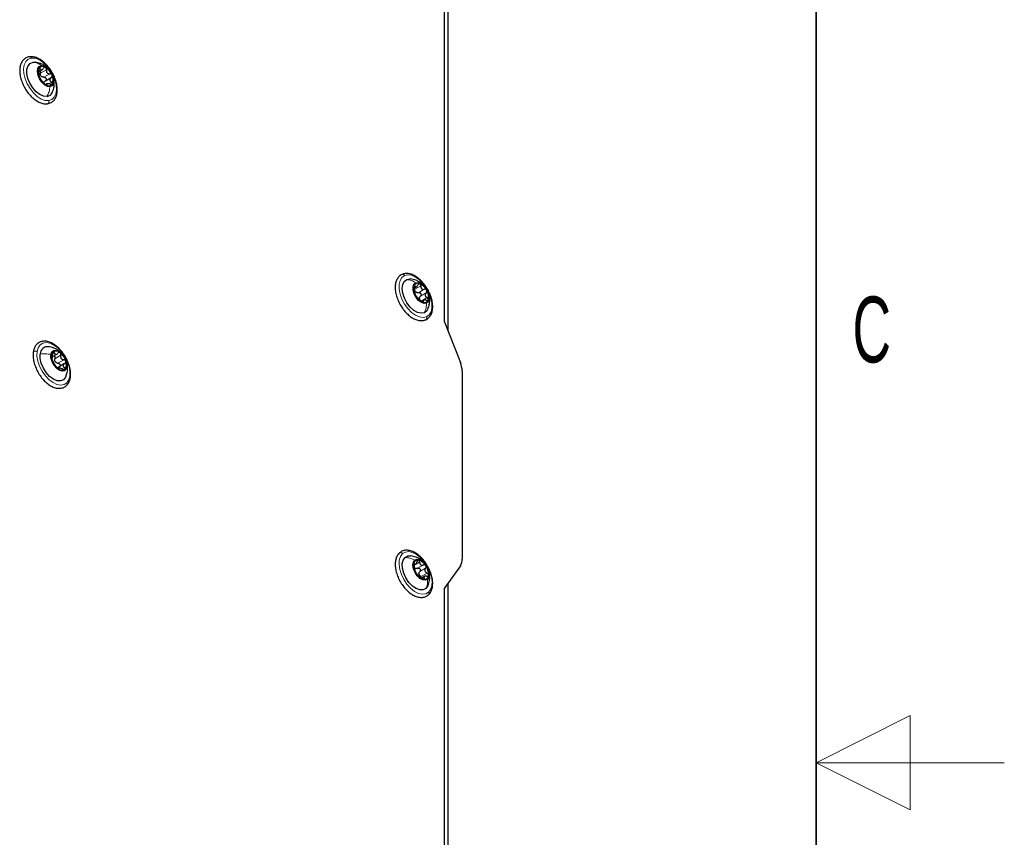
# Model space of a CAD drawing. Header units: millimetres. Extents: x 5 to 418, y 2 to 292.
# Tile 30 of 32: x 366 to 418, y 143 to 187. Entities that reach past the tile are written whole.
import ezdxf

# ---------------------------------------------------------------- set-up
doc = ezdxf.new("R2010")
doc.units = ezdxf.units.MM
doc.layers.add('SLD-0', color=7, linetype='Continuous')
doc.styles.add('SLDTEXTSTYLE0', font='TXT', dxfattribs={"width": 0.605})

msp = doc.modelspace()

# ---------------------------------------------------------------- linework, layer by layer
at = {"color": 7, "linetype": 'Continuous', "lineweight": 25}
for p, q in [((388.2574, 205.7296), (388.2574, 170.7)), ((388.4554, 170.1899), (388.4554, 205.7944)), ((366.4183, 184.4432), (366.5621, 184.4384)), ((366.7292, 183.9462), (366.9015, 184.0457)), ((367.071, 183.4479), (367.3821, 183.6275)), ((367.1507, 183.2952), (367.0898, 183.2601)), ((386.6491, 172.4405), (386.78, 172.5161)), ((387.1477, 171.7991), (387.0415, 171.7378)), ((388.2574, 170.7), (389.1102, 168.502)), ((367.4516, 168.8112), (367.6808, 168.9435)), ((368.0856, 168.4393), (367.7415, 168.2406)), ((367.798, 168.1927), (367.7553, 168.168)), ((389.205, 168.0391), (389.205, 158.0591)), ((386.636, 157.7316), (386.7301, 157.7859)), ((389.1102, 157.7056), (388.2574, 156.4922)), ((387.1991, 157.1346), (387.0552, 157.0515)), ((388.2574, 156.4922), (388.2574, 121.4626)), ((388.4554, 120.0098), (388.4554, 156.7738))]:
    msp.add_line(p, q, dxfattribs=at)
at = {"color": 7, "linetype": 'Continuous', "lineweight": 18}
for p, q in [((366.7215, 184.0548), (366.7981, 184.0991)), ((366.8126, 183.859), (367.1237, 184.0386)), ((366.9901, 183.6461), (367.3012, 183.8257)), ((367.1122, 183.2358), (367.1434, 183.2538)), ((367.2288, 183.2995), (367.3881, 183.3914)), ((386.6626, 172.529), (386.7031, 172.5524)), ((386.6935, 172.3896), (387.0046, 172.5692)), ((386.8848, 172.2059), (387.196, 172.3855)), ((386.9873, 172.0139), (387.2984, 172.1935)), ((387.0281, 171.7623), (387.3392, 171.9419)), ((387.1153, 171.7187), (387.1402, 171.7331)), ((367.4528, 168.9607), (367.5486, 169.016)), ((367.4177, 168.7145), (367.4238, 168.718)), ((367.5773, 168.7004), (367.8884, 168.8801)), ((367.7354, 168.4648), (368.0465, 168.6444)), ((367.7815, 168.1646), (367.7914, 168.1703)), ((367.9491, 168.1604), (368.0743, 168.2327)), ((386.6337, 157.7219), (386.9448, 157.9015)), ((386.6609, 157.7989), (386.6766, 157.8079)), ((386.8331, 157.573), (387.1442, 157.7526)), ((386.954, 157.3929), (387.2652, 157.5725)), ((387.0285, 157.1336), (387.3396, 157.3132)), ((387.1461, 157.0128), (387.1923, 157.0395))]:
    msp.add_line(p, q, dxfattribs=at)
at = {"color": 7, "linetype": 'Continuous', "lineweight": 18, "flags": 128}
for points in [[(367.2502, 182.4065), (367.0582, 182.4151), (366.8507, 182.4887), (366.6396, 182.6231), (366.4372, 182.8104), (366.2553, 183.0397), (366.1045, 183.2978), (365.9935, 183.5696), (365.9287, 183.8394), (365.914, 184.0913), (365.9502, 184.3109), (366.0352, 184.4854), (366.164, 184.6045), (366.3292, 184.6615)], [(366.3292, 184.6615), (366.5211, 184.6529), (366.7287, 184.5792), (366.9398, 184.4449), (367.1422, 184.2576), (367.3241, 184.0282), (367.4749, 183.7701), (367.5859, 183.4983), (367.6506, 183.2286), (367.6653, 182.9766), (367.6291, 182.757), (367.5442, 182.5826), (367.4153, 182.4634), (367.2502, 182.4065)], [(387.3131, 170.9298), (387.1395, 170.8909), (386.942, 170.9178), (386.7323, 171.0089), (386.5224, 171.1589), (386.3245, 171.3591), (386.1503, 171.5978), (386.0097, 171.8613), (385.911, 172.1341), (385.8599, 172.4004), (385.8594, 172.6448), (385.9095, 172.853), (386.0073, 173.013), (386.147, 173.1154)], [(386.147, 173.1154), (386.3207, 173.1543), (386.5181, 173.1275), (386.7279, 173.0364), (386.9378, 172.8864), (387.1356, 172.6862), (387.3099, 172.4474), (387.4505, 172.184), (387.5492, 171.9112), (387.6002, 171.6448), (387.6008, 171.4004), (387.5507, 171.1922), (387.4529, 171.0322), (387.3131, 170.9298)], [(366.6292, 169.0754), (366.6848, 169.2788), (366.7875, 169.4328), (366.9315, 169.5284), (367.1084, 169.56), (367.3078, 169.5259), (367.5182, 169.4279), (367.7273, 169.2718), (367.9231, 169.0668), (368.094, 168.8245), (368.2303, 168.5593), (368.324, 168.2864), (368.3695, 168.0217), (368.3644, 167.7807)], [(368.3644, 167.7807), (368.3088, 167.5773), (368.206, 167.4233), (368.062, 167.3277), (367.8852, 167.2961), (367.6858, 167.3302), (367.4754, 167.4282), (367.2663, 167.5842), (367.0705, 167.7893), (366.8995, 168.0315), (366.7633, 168.2968), (366.6696, 168.5697), (366.624, 168.8344), (366.6292, 169.0754)], [(386.0422, 158.3498), (386.1923, 158.435), (386.3736, 158.4557), (386.5757, 158.4107), (386.7867, 158.3026), (386.9945, 158.1376), (387.1869, 157.9255), (387.3527, 157.6784), (387.4824, 157.4107), (387.5683, 157.1381), (387.6055, 156.8764), (387.5919, 156.6407), (387.5281, 156.4447), (387.418, 156.3)], [(387.418, 156.3), (387.2679, 156.2147), (387.0865, 156.194), (386.8845, 156.2391), (386.6734, 156.3472), (386.4657, 156.5121), (386.2733, 156.7243), (386.1075, 156.9714), (385.9778, 157.239), (385.8919, 157.5117), (385.8547, 157.7734), (385.8683, 158.0091), (385.9321, 158.205), (386.0422, 158.3498)]]:
    msp.add_lwpolyline(points, dxfattribs=at)
at = {"color": 7, "linetype": 'Continuous', "lineweight": 25, "flags": 128}
for points in [[(367.161, 182.6247), (366.9765, 182.6386), (366.7768, 182.725), (366.5781, 182.877), (366.3966, 183.0822), (366.2469, 183.324), (366.1412, 183.5828), (366.088, 183.8376), (366.0917, 184.0679), (366.1519, 184.2549), (366.2638, 184.3835), (366.4183, 184.4432)], [(367.3154, 183.1453), (367.1748, 183.1619), (367.0236, 183.2441), (366.88, 183.3819), (366.7613, 183.5588), (366.6819, 183.7533), (366.6513, 183.942), (366.6732, 184.1022), (366.7449, 184.2146), (366.8579, 184.2655)], [(366.8579, 184.2655), (366.9985, 184.2489), (367.1497, 184.1667), (367.2933, 184.0289), (367.412, 183.8521), (367.4914, 183.6576), (367.5221, 183.4688), (367.5002, 183.3086), (367.4284, 183.1963), (367.3154, 183.1453)], [(387.2003, 171.1413), (387.0325, 171.1099), (386.8401, 171.1525), (386.6389, 171.2656), (386.445, 171.4399), (386.2743, 171.6615), (386.1404, 171.9124), (386.0544, 172.1721), (386.023, 172.4198), (386.049, 172.6353), (386.1301, 172.8011), (386.2599, 172.9039)], [(386.2599, 172.9039), (386.4277, 172.9353), (386.4613, 172.933)], [(387.3167, 171.6512), (387.188, 171.6338), (387.0398, 171.6839), (386.8902, 171.7956), (386.757, 171.9554), (386.6564, 172.1439), (386.6005, 172.3385), (386.5961, 172.5157), (386.6436, 172.654), (386.7374, 172.7369)], [(386.7374, 172.7369), (386.8662, 172.7544), (387.0143, 172.7042), (387.164, 172.5925), (387.2972, 172.4328), (387.3977, 172.2442), (387.4536, 172.0497), (387.4581, 171.8725), (387.4105, 171.7341), (387.3167, 171.6512)], [(387.3881, 171.3438), (387.33, 171.2441), (387.2003, 171.1413)], [(368.1964, 167.906), (368.1393, 167.7161), (368.0301, 167.584), (367.8776, 167.5202), (367.6944, 167.53), (367.4951, 167.6125), (367.2959, 167.7611), (367.1131, 167.9637), (366.9613, 168.204), (366.8529, 168.4624), (366.7966, 168.718), (366.7971, 168.9501)], [(367.3628, 168.9211), (367.4103, 169.0595), (367.5041, 169.1424), (367.6329, 169.1598), (367.781, 169.1096), (367.9307, 168.9979), (368.0638, 168.8382), (368.1644, 168.6497), (368.2203, 168.4551), (368.2248, 168.2779)], [(368.2248, 168.2779), (368.1772, 168.1395), (368.0834, 168.0566), (367.9547, 168.0392), (367.8065, 168.0893), (367.6569, 168.201), (367.5237, 168.3608), (367.4231, 168.5493), (367.3672, 168.7439), (367.3628, 168.9211)], [(387.2849, 156.4983), (387.1389, 156.4226), (386.9597, 156.42), (386.762, 156.4907), (386.5617, 156.629), (386.3751, 156.8237), (386.2172, 157.059), (386.1008, 157.3158), (386.0354, 157.5733), (386.0263, 157.8107), (386.0743, 158.0088), (386.1753, 158.1514)], [(386.1753, 158.1514), (386.3213, 158.2271), (386.4714, 158.2342)], [(387.3688, 156.9872), (387.2558, 156.9362), (387.1153, 156.9529), (386.964, 157.035), (386.8204, 157.1728), (386.7018, 157.3497), (386.6223, 157.5442), (386.5917, 157.7329), (386.6136, 157.8931), (386.6853, 158.0055)], [(386.6853, 158.0055), (386.7983, 158.0564), (386.9389, 158.0398), (387.0901, 157.9576), (387.2337, 157.8198), (387.3524, 157.643), (387.4318, 157.4485), (387.4625, 157.2597), (387.4406, 157.0995), (387.3688, 156.9872)], [(387.3872, 156.6439), (387.3859, 156.641), (387.2849, 156.4983)]]:
    msp.add_lwpolyline(points, dxfattribs=at)
at = {"color": 7, "linetype": 'Continuous', "lineweight": 25}
for centre, radius, start, end in [((367.223, 183.9037), 0.5325, 155.6083, 207.25968), ((366.9292, 183.9794), 0.2394, 52.45853, 142.95966), ((366.6342, 183.4473), 0.8459, 21.04339, 58.5867), ((367.5391, 183.9636), 0.8459, 201.0439, 238.587), ((367.0863, 183.9006), 0.3099, 213.82593, 225.80616), ((366.9503, 183.5072), 0.5325, 335.6086, 27.25938), ((367.2442, 183.4315), 0.2394, 232.4566, 322.95959), ((367.1047, 182.9883), 0.3679, 278.80109, 338.97481), ((386.8576, 172.4915), 0.216, 65.58729, 162.94865), ((386.6527, 172.0053), 0.7435, 25.67074, 66.68959), ((387.2959, 172.4059), 0.6617, 166.99225, 211.43998), ((386.9311, 172.4363), 0.272, 219.64874, 232.71533), ((387.4015, 172.3828), 0.7435, 205.67074, 246.68959), ((386.7583, 171.9823), 0.6617, 346.99287, 31.43936), ((387.1715, 171.9217), 0.2414, 182.13824, 196.29178), ((387.1965, 171.8967), 0.216, 245.58729, 342.94865), ((367.19, 168.9474), 0.3929, 82.60402, 179.5994), ((367.8061, 168.8046), 0.4132, 141.41213, 203.02761), ((367.6404, 168.8152), 0.293, 44.03167, 122.48445), ((367.2895, 168.3063), 0.9073, 15.97699, 51.76051), ((368.2981, 168.8927), 0.9073, 195.97798, 231.75939), ((367.8737, 168.7261), 0.3331, 208.16095, 219.57415), ((367.7814, 168.3943), 0.4132, 321.41238, 23.02736), ((387.9033, 168.0139), 1.3019, 1.10848, 22.02105), ((367.9471, 168.3838), 0.293, 224.03568, 302.48046), ((386.8559, 157.7864), 0.2207, 83.52804, 179.415), ((386.7371, 157.4045), 0.6182, 29.97927, 76.56289), ((388.5917, 158.034), 0.6138, 327.65084, 2.35123), ((387.4151, 157.737), 0.7816, 176.20538, 215.84164), ((386.8285, 157.7635), 0.2246, 225.84297, 240.70178), ((386.639, 157.2557), 0.7816, 356.20527, 35.84193), ((387.317, 157.5882), 0.6182, 209.97907, 256.56308), ((387.194, 157.3277), 0.2861, 189.7043, 202.33995), ((387.1982, 157.2062), 0.2207, 263.52802, 359.4158)]:
    msp.add_arc(centre, radius, start, end, dxfattribs=at)
for points, knots in [([(366.2282, 184.7314), (366.1922, 184.7245), (366.095, 184.7059), (365.951, 184.6251), (365.8234, 184.4807), (365.7407, 184.2943), (365.7028, 184.0738), (365.7107, 183.8262), (365.7637, 183.5626), (365.8588, 183.2956), (365.9911, 183.0372), (366.1548, 182.7985), (366.3431, 182.5899), (366.5492, 182.4198), (366.7659, 182.2988), (366.98, 182.2301), (367.1188, 182.236), (367.1814, 182.2386)], [0, 0, 0, 0, 0.03142783, 0.08461985, 0.1377893, 0.19411657, 0.25723064, 0.32812523, 0.40540694, 0.48688993, 0.57040478, 0.65366125, 0.73440112, 0.81075725, 0.88156982, 0.9466343, 1, 1, 1, 1]), ([(367.1814, 182.2386), (367.2175, 182.2455), (367.3147, 182.2641), (367.4586, 182.3449), (367.5862, 182.4893), (367.669, 182.6757), (367.7068, 182.8962), (367.699, 183.1438), (367.6459, 183.4074), (367.5509, 183.6744), (367.4185, 183.9327), (367.2548, 184.1715), (367.0665, 184.3801), (366.8604, 184.5502), (366.6437, 184.6712), (366.4296, 184.7399), (366.2908, 184.734), (366.2282, 184.7314)], [0, 0, 0, 0, 0.0314276, 0.0846197, 0.1377891, 0.1941179, 0.2572321, 0.328125, 0.4054067, 0.4868897, 0.5704061, 0.6536611, 0.7344024, 0.8107574, 0.88157, 0.9466343, 1, 1, 1, 1]), ([(367.1846, 184.137), (367.151, 184.1689), (367.066, 184.2496), (366.8585, 184.3698), (366.6723, 184.4127), (366.5554, 184.4396)], [0, 0, 0, 0, 0.1956558, 0.495402, 1, 1, 1, 1]), ([(366.7381, 184.1236), (366.734, 184.1149), (366.7249, 184.0954), (366.7209, 184.0608), (366.7202, 184.0231), (366.7234, 183.9975), (366.725, 183.9846)], [0, 0, 0, 0, 0.2023589, 0.4531626, 0.7270085, 1, 1, 1, 1]), ([(366.7981, 184.0991), (366.7944, 184.1074), (366.7877, 184.122), (366.7721, 184.1386), (366.7503, 184.1397), (366.7424, 184.1293), (366.7381, 184.1236)], [0, 0, 0, 0, 0.32217731, 0.56681819, 0.76167868, 1, 1, 1, 1]), ([(366.7981, 184.0991), (366.8062, 184.0811), (366.8177, 184.0556), (366.8482, 184.0357), (366.8742, 184.0334), (366.9008, 184.0438), (366.937, 184.0707), (366.9563, 184.1011), (366.9697, 184.1223)], [0, 0, 0, 0, 0.239972, 0.3405308, 0.4404724, 0.5551853, 0.6895167, 1, 1, 1, 1]), ([(367.0751, 184.1692), (367.0654, 184.1729), (367.0462, 184.1802), (367.0147, 184.1718), (366.9882, 184.1517), (366.9761, 184.1324), (366.9697, 184.1223)], [0, 0, 0, 0, 0.2362842, 0.4702177, 0.7225547, 1, 1, 1, 1]), ([(367.1237, 184.0386), (367.125, 184.0517), (367.1275, 184.0776), (367.1192, 184.1152), (367.1029, 184.1485), (367.084, 184.1625), (367.0751, 184.1692)], [0, 0, 0, 0, 0.2654681, 0.5274193, 0.7752247, 1, 1, 1, 1]), ([(366.7309, 183.7485), (366.7335, 183.7554), (366.7388, 183.7695), (366.7377, 183.795), (366.7378, 183.8254), (366.7363, 183.862), (366.7336, 183.9159), (366.7285, 183.9571), (366.725, 183.9846)], [0, 0, 0, 0, 0.0918662, 0.1879656, 0.3179879, 0.4763217, 0.6501849, 1, 1, 1, 1]), ([(366.7309, 183.7485), (366.7298, 183.7459), (366.7263, 183.7374), (366.731, 183.7183), (366.7372, 183.6915), (366.7452, 183.6712), (366.7497, 183.6598)], [0, 0, 0, 0, 0.0916876, 0.2936671, 0.6062346, 1, 1, 1, 1]), ([(366.7497, 183.6598), (366.7549, 183.6478), (366.7649, 183.6247), (366.7818, 183.5938), (366.7969, 183.569), (366.8075, 183.5558), (366.8119, 183.5504)], [0, 0, 0, 0, 0.3098696, 0.598799, 0.8344714, 1, 1, 1, 1]), ([(366.7801, 183.9756), (366.7831, 183.9732), (366.7957, 183.9632), (366.8077, 183.9355), (366.8165, 183.8982), (366.8139, 183.8721), (366.8126, 183.859)], [0, 0, 0, 0, 0.090815, 0.3814926, 0.6878621, 1, 1, 1, 1]), ([(366.8289, 183.7281), (366.821, 183.7491), (366.8051, 183.7914), (366.8101, 183.8364), (366.8126, 183.859)], [0, 0, 0, 0, 0.496491, 1, 1, 1, 1]), ([(366.9901, 183.6461), (366.9688, 183.646), (366.9259, 183.6458), (366.8889, 183.6674), (366.8703, 183.6784)], [0, 0, 0, 0, 0.4957978, 1, 1, 1, 1]), ([(366.9901, 183.6461), (367.0024, 183.646), (367.0274, 183.6457), (367.0631, 183.6308), (367.0933, 183.6061), (367.1143, 183.573), (367.1227, 183.5356), (367.1173, 183.4994), (367.0995, 183.468), (367.0805, 183.4546), (367.071, 183.4479)], [0, 0, 0, 0, 0.1247281, 0.2527339, 0.3848389, 0.5168478, 0.6444602, 0.7660496, 0.8828476, 1, 1, 1, 1]), ([(367.1237, 184.0386), (367.1214, 184.0105), (367.1179, 183.9684), (367.1347, 183.9149), (367.1561, 183.8794), (367.1867, 183.8522), (367.2345, 183.8275), (367.2747, 183.8264), (367.3012, 183.8257)], [0, 0, 0, 0, 0.2570566, 0.3851502, 0.5110676, 0.6355352, 0.7589837, 1, 1, 1, 1]), ([(367.4236, 183.751), (367.4175, 183.7626), (367.4052, 183.7858), (367.3743, 183.8103), (367.3387, 183.8253), (367.3136, 183.8256), (367.3012, 183.8257)], [0, 0, 0, 0, 0.25546882, 0.51053796, 0.75874598, 1, 1, 1, 1]), ([(367.3821, 183.6275), (367.3622, 183.6132), (367.3326, 183.5919), (367.3113, 183.5486), (367.3057, 183.5136), (367.3131, 183.4782), (367.337, 183.4331), (367.3674, 183.4083), (367.3881, 183.3914)], [0, 0, 0, 0, 0.2467856, 0.3663351, 0.4839048, 0.604053, 0.7302012, 1, 1, 1, 1]), ([(367.3821, 183.6275), (367.3916, 183.6342), (367.4105, 183.6475), (367.4282, 183.6787), (367.4344, 183.7152), (367.4273, 183.7389), (367.4236, 183.751)], [0, 0, 0, 0, 0.2417603, 0.4839194, 0.7352645, 1, 1, 1, 1]), ([(367.4459, 182.8509), (367.4802, 182.9484), (367.5409, 183.1207), (367.5468, 183.3818), (367.5283, 183.5599), (367.4895, 183.6492), (367.482, 183.6664)], [0, 0, 0, 0, 0.3686033, 0.6509281, 0.9327858, 1, 1, 1, 1]), ([(366.9893, 183.3375), (366.9736, 183.3563), (366.9489, 183.3856), (366.9144, 183.4247), (366.8881, 183.4557), (366.8639, 183.4852), (366.8392, 183.5169), (366.822, 183.538), (366.8119, 183.5504)], [0, 0, 0, 0, 0.2655065, 0.414689, 0.5645811, 0.7051738, 0.8275396, 1, 1, 1, 1]), ([(366.9893, 183.3375), (366.9966, 183.3289), (367.012, 183.3107), (367.0386, 183.285), (367.0672, 183.2607), (367.0883, 183.2478), (367.0983, 183.2417)], [0, 0, 0, 0, 0.2304442, 0.4915961, 0.7589743, 1, 1, 1, 1]), ([(366.9997, 183.3614), (367.007, 183.379), (367.0219, 183.4151), (367.0544, 183.4368), (367.071, 183.4479)], [0, 0, 0, 0, 0.4880312, 1, 1, 1, 1]), ([(367.0983, 183.2417), (367.1061, 183.2379), (367.1188, 183.2317), (367.1386, 183.2272), (367.1494, 183.24), (367.1456, 183.2487), (367.1434, 183.2538)], [0, 0, 0, 0, 0.3869358, 0.6264038, 0.7791044, 1, 1, 1, 1]), ([(367.3149, 183.277), (367.2893, 183.2854), (367.2524, 183.2974), (367.2041, 183.3032), (367.1752, 183.3029), (367.1535, 183.2984), (367.1341, 183.2823), (367.1396, 183.2653), (367.1434, 183.2538)], [0, 0, 0, 0, 0.376383, 0.542367, 0.6791245, 0.7794769, 0.8511157, 1, 1, 1, 1]), ([(367.3149, 183.277), (367.3271, 183.273), (367.3504, 183.2653), (367.3847, 183.2627), (367.4161, 183.2675), (367.4292, 183.2811), (367.4352, 183.2873)], [0, 0, 0, 0, 0.2968505, 0.5695259, 0.8030749, 1, 1, 1, 1]), ([(367.4352, 183.2873), (367.4383, 183.2952), (367.4448, 183.3123), (367.4351, 183.3414), (367.4163, 183.3688), (367.3978, 183.3836), (367.3881, 183.3914)], [0, 0, 0, 0, 0.1995475, 0.430725, 0.700364, 1, 1, 1, 1]), ([(386.0129, 173.1758), (385.9807, 173.1589), (385.8937, 173.1132), (385.7793, 172.9917), (385.69, 172.8118), (385.6458, 172.5955), (385.6472, 172.3511), (385.694, 172.089), (385.7834, 171.8218), (385.9108, 171.5615), (386.0704, 171.3194), (386.2557, 171.1058), (386.4596, 170.9301), (386.6755, 170.8002), (386.8955, 170.7264), (387.1036, 170.7119), (387.2241, 170.7531), (387.2776, 170.7714)], [0, 0, 0, 0, 0.03110516, 0.08393928, 0.13956126, 0.20158263, 0.27141923, 0.3479439, 0.42895848, 0.51232248, 0.59575244, 0.67697579, 0.75403994, 0.8256727, 0.89152761, 0.95187833, 1, 1, 1, 1]), ([(387.2776, 170.7714), (387.3098, 170.7884), (387.3967, 170.8341), (387.5112, 170.9556), (387.6004, 171.1355), (387.6446, 171.3518), (387.6433, 171.5961), (387.5965, 171.8583), (387.5071, 172.1255), (387.3797, 172.3858), (387.2201, 172.6279), (387.0348, 172.8415), (386.8309, 173.0171), (386.6149, 173.147), (386.395, 173.2209), (386.1869, 173.2354), (386.0663, 173.1941), (386.0129, 173.1758)], [0, 0, 0, 0, 0.0311052, 0.0839388, 0.1395612, 0.2015825, 0.2714192, 0.3479423, 0.4289572, 0.5123228, 0.5957524, 0.6769759, 0.7540401, 0.825673, 0.8915283, 0.9518783, 1, 1, 1, 1]), ([(387.1582, 172.5879), (387.1369, 172.6131), (387.0714, 172.6909), (386.9312, 172.7818), (386.7216, 172.8866), (386.5579, 172.9156), (386.4571, 172.9335)], [0, 0, 0, 0, 0.1236643, 0.3805048, 0.6187923, 1, 1, 1, 1]), ([(386.7031, 172.5524), (386.6994, 172.5591), (386.6932, 172.5706), (386.6766, 172.5824), (386.6582, 172.5737), (386.6538, 172.5619), (386.6512, 172.5548)], [0, 0, 0, 0, 0.30337416, 0.51767113, 0.71172923, 1, 1, 1, 1]), ([(386.7031, 172.5524), (386.7112, 172.5376), (386.7227, 172.5168), (386.7525, 172.5062), (386.7758, 172.5119), (386.7979, 172.5284), (386.8282, 172.563), (386.8432, 172.5967), (386.8537, 172.6203)], [0, 0, 0, 0, 0.2131097, 0.3009313, 0.3963815, 0.516344, 0.6616999, 1, 1, 1, 1]), ([(386.9469, 172.6881), (386.9375, 172.6897), (386.9182, 172.693), (386.8902, 172.6778), (386.8681, 172.6529), (386.8586, 172.6315), (386.8537, 172.6203)], [0, 0, 0, 0, 0.2202125, 0.4512464, 0.7113088, 1, 1, 1, 1]), ([(387.0046, 172.5692), (387.0046, 172.5822), (387.0045, 172.6078), (386.9934, 172.6432), (386.9751, 172.6731), (386.9559, 172.6834), (386.9469, 172.6881)], [0, 0, 0, 0, 0.2768269, 0.5426318, 0.7856133, 1, 1, 1, 1]), ([(386.6512, 172.5548), (386.6487, 172.5447), (386.6433, 172.5225), (386.6435, 172.4864), (386.6468, 172.4486), (386.6521, 172.4237), (386.6547, 172.4114)], [0, 0, 0, 0, 0.214939, 0.4717413, 0.7414731, 1, 1, 1, 1]), ([(386.6955, 172.1599), (386.6951, 172.1702), (386.6943, 172.1896), (386.6888, 172.2199), (386.6836, 172.2532), (386.6773, 172.2914), (386.6688, 172.3449), (386.6603, 172.385), (386.6547, 172.4114)], [0, 0, 0, 0, 0.1213822, 0.2277471, 0.3620524, 0.5176893, 0.68251, 1, 1, 1, 1]), ([(386.7217, 172.2627), (386.7121, 172.2824), (386.6926, 172.3224), (386.6932, 172.3669), (386.6935, 172.3896)], [0, 0, 0, 0, 0.4910759, 1, 1, 1, 1]), ([(386.6955, 172.1599), (386.6957, 172.1556), (386.6962, 172.1436), (386.7037, 172.1219), (386.7148, 172.0929), (386.7255, 172.072), (386.7313, 172.0607)], [0, 0, 0, 0, 0.1204698, 0.3379964, 0.6418639, 1, 1, 1, 1]), ([(386.7313, 172.0607), (386.7376, 172.0494), (386.7494, 172.0282), (386.7681, 172.0011), (386.7835, 171.9808), (386.7939, 171.9714), (386.7979, 171.9678)], [0, 0, 0, 0, 0.3372784, 0.634471, 0.859936, 1, 1, 1, 1]), ([(386.8848, 172.2059), (386.8645, 172.2026), (386.8236, 172.1958), (386.7855, 172.2118), (386.7663, 172.2199)], [0, 0, 0, 0, 0.4989788, 1, 1, 1, 1]), ([(386.8848, 172.2059), (386.8967, 172.2077), (386.9207, 172.2112), (386.9571, 172.2013), (386.9893, 172.1803), (387.0134, 172.1492), (387.026, 172.1121), (387.0253, 172.0741), (387.0124, 172.0392), (386.9956, 172.0223), (386.9873, 172.0139)], [0, 0, 0, 0, 0.1203692, 0.2434677, 0.3719971, 0.5036302, 0.6342231, 0.7606147, 0.8813694, 1, 1, 1, 1]), ([(387.0046, 172.5692), (387.005, 172.5412), (387.0056, 172.4996), (387.0269, 172.4489), (387.0509, 172.417), (387.0831, 172.3945), (387.132, 172.3771), (387.1704, 172.3822), (387.196, 172.3855)], [0, 0, 0, 0, 0.262876, 0.3911823, 0.5158025, 0.6382121, 0.7598603, 1, 1, 1, 1]), ([(387.3228, 172.3274), (387.3155, 172.3384), (387.3011, 172.36), (387.2683, 172.3808), (387.232, 172.3908), (387.2079, 172.3873), (387.196, 172.3855)], [0, 0, 0, 0, 0.26137929, 0.51613008, 0.76107898, 1, 1, 1, 1]), ([(387.2984, 172.1935), (387.281, 172.1754), (387.2548, 172.1483), (387.2406, 172.1001), (387.2404, 172.0622), (387.2528, 172.0256), (387.2825, 171.9807), (387.3164, 171.9576), (387.3392, 171.9419)], [0, 0, 0, 0, 0.2406243, 0.3607401, 0.4810296, 0.604592, 0.7329255, 1, 1, 1, 1]), ([(387.2984, 172.1935), (387.3067, 172.2018), (387.3235, 172.2188), (387.3363, 172.2535), (387.3377, 172.2917), (387.3278, 172.3154), (387.3228, 172.3274)], [0, 0, 0, 0, 0.2382417, 0.4819313, 0.7362105, 1, 1, 1, 1]), ([(387.3855, 171.3378), (387.4149, 171.4178), (387.4672, 171.5603), (387.4886, 171.7907), (387.4833, 171.9622), (387.4522, 172.0603), (387.4452, 172.0825)], [0, 0, 0, 0, 0.3340034, 0.5951692, 0.908408, 1, 1, 1, 1]), ([(386.9893, 171.7842), (386.9709, 171.8027), (386.9426, 171.8311), (386.9034, 171.8677), (386.8747, 171.895), (386.849, 171.9198), (386.8245, 171.9446), (386.8074, 171.9595), (386.7979, 171.9678)], [0, 0, 0, 0, 0.2953133, 0.4532782, 0.6063649, 0.7438314, 0.857366, 1, 1, 1, 1]), ([(386.9303, 171.9127), (386.9347, 171.9322), (386.9436, 171.9716), (386.9727, 171.9997), (386.9873, 172.0139)], [0, 0, 0, 0, 0.49606, 1, 1, 1, 1]), ([(387.0281, 171.7623), (387.0093, 171.7744), (386.9727, 171.798), (386.9506, 171.8356), (386.9398, 171.8539)], [0, 0, 0, 0, 0.5118888, 1, 1, 1, 1]), ([(386.9893, 171.7842), (386.9978, 171.7757), (387.0155, 171.7579), (387.045, 171.7343), (387.0753, 171.7135), (387.0971, 171.7043), (387.1072, 171.7)], [0, 0, 0, 0, 0.2469575, 0.5139171, 0.7753242, 1, 1, 1, 1]), ([(387.1072, 171.7), (387.1147, 171.6976), (387.1269, 171.6937), (387.1465, 171.6987), (387.149, 171.7173), (387.1435, 171.7272), (387.1402, 171.7331)], [0, 0, 0, 0, 0.3286271, 0.5333592, 0.7210713, 1, 1, 1, 1]), ([(387.2908, 171.801), (387.2651, 171.806), (387.2283, 171.8133), (387.1815, 171.8103), (387.1546, 171.8039), (387.1351, 171.7918), (387.1235, 171.7654), (387.1333, 171.7464), (387.1402, 171.7331)], [0, 0, 0, 0, 0.3547205, 0.5080791, 0.6337161, 0.7294698, 0.809473, 1, 1, 1, 1]), ([(387.2908, 171.801), (387.303, 171.7985), (387.3264, 171.7939), (387.3599, 171.7967), (387.3892, 171.8087), (387.3986, 171.8254), (387.403, 171.8333)], [0, 0, 0, 0, 0.2930392, 0.5590867, 0.7905255, 1, 1, 1, 1]), ([(387.403, 171.8333), (387.4044, 171.8427), (387.4075, 171.8629), (387.3935, 171.8932), (387.3708, 171.9209), (387.35, 171.9348), (387.3392, 171.9419)], [0, 0, 0, 0, 0.2077343, 0.4462363, 0.7135756, 1, 1, 1, 1]), ([(368.3984, 167.7155), (368.4026, 167.7578), (368.4152, 167.8849), (368.3961, 168.105), (368.3324, 168.3708), (368.227, 168.6367), (368.086, 168.891), (367.9152, 169.1229), (367.7216, 169.3224), (367.5121, 169.4805), (367.2935, 169.5893), (367.0736, 169.6399), (366.865, 169.6238), (366.6858, 169.5409), (366.5504, 169.4036), (366.4615, 169.2319), (366.4374, 169.1054), (366.4255, 169.0427)], [0, 0, 0, 0, 0.03646194, 0.10945436, 0.18802786, 0.2702607, 0.3539381, 0.43676251, 0.51652891, 0.59152914, 0.66083625, 0.72443653, 0.78277216, 0.83698395, 0.88994413, 0.94540386, 1, 1, 1, 1]), ([(366.4255, 169.0427), (366.4212, 169.0003), (366.4086, 168.8732), (366.4278, 168.6531), (366.4914, 168.3873), (366.5969, 168.1214), (366.7379, 167.8671), (366.9087, 167.6352), (367.1023, 167.4357), (367.3117, 167.2776), (367.5303, 167.1688), (367.7503, 167.1183), (367.9589, 167.1344), (368.138, 167.2172), (368.2735, 167.3545), (368.3624, 167.5262), (368.3865, 167.6527), (368.3984, 167.7155)], [0, 0, 0, 0, 0.036462, 0.1094529, 0.1880282, 0.2702613, 0.3539374, 0.4367633, 0.5165287, 0.5915301, 0.6608374, 0.7244374, 0.7827732, 0.8369851, 0.8899454, 0.9454037, 1, 1, 1, 1]), ([(367.8257, 169.075), (367.7912, 169.1083), (367.703, 169.1935), (367.4979, 169.2857), (367.3288, 169.319), (367.2326, 169.338)], [0, 0, 0, 0, 0.21678067, 0.554578, 1, 1, 1, 1]), ([(367.4238, 168.718), (367.4291, 168.7208), (367.4402, 168.7266), (367.4431, 168.7493), (367.4485, 168.7751), (367.4516, 168.8095), (367.4554, 168.8622), (367.454, 168.9036), (367.453, 168.9315)], [0, 0, 0, 0, 0.0758499, 0.1605879, 0.284014, 0.4422627, 0.6223939, 1, 1, 1, 1]), ([(367.4831, 169.0624), (367.4775, 169.0554), (367.4648, 169.0395), (367.4565, 169.007), (367.4516, 168.9704), (367.4525, 168.9446), (367.453, 168.9315)], [0, 0, 0, 0, 0.193703, 0.4385852, 0.7149745, 1, 1, 1, 1]), ([(367.5486, 169.016), (367.545, 169.0258), (367.5387, 169.0435), (367.5232, 169.0641), (367.501, 169.0737), (367.4891, 169.0662), (367.4831, 169.0624)], [0, 0, 0, 0, 0.3234971, 0.5855002, 0.7915511, 1, 1, 1, 1]), ([(367.5486, 169.016), (367.5561, 168.995), (367.5669, 168.965), (367.5972, 168.937), (367.6246, 168.9273), (367.6545, 168.9306), (367.6959, 168.949), (367.7195, 168.9755), (367.7359, 168.9938)], [0, 0, 0, 0, 0.2572174, 0.3685777, 0.4750598, 0.5883873, 0.7148464, 1, 1, 1, 1]), ([(367.8511, 169.0189), (367.8414, 169.0245), (367.8226, 169.0354), (367.789, 169.034), (367.7586, 169.0195), (367.7436, 169.0026), (367.7359, 168.9938)], [0, 0, 0, 0, 0.2500343, 0.4889564, 0.7351001, 1, 1, 1, 1]), ([(367.8884, 168.8801), (367.891, 168.8928), (367.8964, 168.9184), (367.8915, 168.9573), (367.8777, 168.9933), (367.8597, 169.0105), (367.8511, 169.0189)], [0, 0, 0, 0, 0.2556626, 0.5135493, 0.7650102, 1, 1, 1, 1]), ([(367.4238, 168.718), (367.4216, 168.7173), (367.4144, 168.715), (367.4159, 168.6961), (367.4175, 168.6736), (367.4228, 168.6542), (367.4258, 168.643)], [0, 0, 0, 0, 0.08301766, 0.26227528, 0.5755348, 1, 1, 1, 1]), ([(367.4258, 168.643), (367.4297, 168.6307), (367.4374, 168.6062), (367.4518, 168.5725), (367.466, 168.5435), (367.4763, 168.527), (367.4808, 168.5198)], [0, 0, 0, 0, 0.2862047, 0.5678054, 0.8121428, 1, 1, 1, 1]), ([(367.6389, 168.2841), (367.626, 168.3025), (367.6055, 168.3318), (367.5764, 168.372), (367.5532, 168.4056), (367.5314, 168.4389), (367.5077, 168.4772), (367.4909, 168.5037), (367.4808, 168.5198)], [0, 0, 0, 0, 0.2371428, 0.3779417, 0.5247831, 0.6683335, 0.7990328, 1, 1, 1, 1]), ([(367.5178, 168.8494), (367.5254, 168.8466), (367.5443, 168.8396), (367.5658, 168.813), (367.5805, 168.7782), (367.5852, 168.7388), (367.5799, 168.7132), (367.5773, 168.7004)], [0, 0, 0, 0, 0.1371021, 0.3391821, 0.5564559, 0.7786328, 1, 1, 1, 1]), ([(367.5801, 168.5689), (367.5742, 168.5907), (367.5625, 168.6343), (367.5723, 168.6784), (367.5773, 168.7004)], [0, 0, 0, 0, 0.5006269, 1, 1, 1, 1]), ([(367.7354, 168.4648), (367.7137, 168.4678), (367.67, 168.4738), (367.6348, 168.5004), (367.617, 168.5139)], [0, 0, 0, 0, 0.4953502, 1, 1, 1, 1]), ([(367.7354, 168.4648), (367.7479, 168.4629), (367.7733, 168.459), (367.8076, 168.4398), (367.8351, 168.4123), (367.8526, 168.3779), (367.8562, 168.3416), (367.8478, 168.3104), (367.8344, 168.2967), (367.8291, 168.2912)], [0, 0, 0, 0, 0.1536676, 0.3104364, 0.4692079, 0.6235985, 0.7692553, 0.9072271, 1, 1, 1, 1]), ([(367.8884, 168.8801), (367.8831, 168.8526), (367.8751, 168.8112), (367.8867, 168.7562), (367.9048, 168.7181), (367.9329, 168.6869), (367.9788, 168.6559), (368.0196, 168.649), (368.0465, 168.6444)], [0, 0, 0, 0, 0.2508835, 0.3778921, 0.5041187, 0.6300162, 0.7553933, 1, 1, 1, 1]), ([(368.1035, 168.4462), (368.0815, 168.4358), (368.0492, 168.4206), (368.0209, 168.3837), (368.0099, 168.3525), (368.012, 168.3194), (368.0297, 168.2754), (368.0561, 168.2501), (368.0743, 168.2327)], [0, 0, 0, 0, 0.2585857, 0.3791816, 0.4941324, 0.6094357, 0.7312457, 1, 1, 1, 1]), ([(368.1617, 168.556), (368.1569, 168.5678), (368.1471, 168.5919), (368.1187, 168.6193), (368.0845, 168.6386), (368.0591, 168.6425), (368.0465, 168.6444)], [0, 0, 0, 0, 0.2474606, 0.5015071, 0.7535039, 1, 1, 1, 1]), ([(368.1035, 168.4462), (368.1139, 168.451), (368.1345, 168.4605), (368.1569, 168.4871), (368.1681, 168.5209), (368.1639, 168.5441), (368.1617, 168.556)], [0, 0, 0, 0, 0.2490679, 0.4916981, 0.7386346, 1, 1, 1, 1]), ([(368.2416, 168.11), (368.2477, 168.1789), (368.2576, 168.2894), (368.2315, 168.3968), (368.2216, 168.4372)], [0, 0, 0, 0, 0.6231073, 1, 1, 1, 1]), ([(367.6389, 168.2841), (367.6448, 168.2758), (367.6577, 168.2576), (367.6809, 168.2309), (367.707, 168.2038), (367.7268, 168.1879), (367.7365, 168.1801)], [0, 0, 0, 0, 0.21282876, 0.46744081, 0.74092536, 1, 1, 1, 1]), ([(367.708, 168.1968), (367.7177, 168.2125), (367.7319, 168.2357), (367.7561, 168.2472), (367.764, 168.2509)], [0, 0, 0, 0, 0.6734597, 1, 1, 1, 1]), ([(367.7365, 168.1801), (367.7449, 168.1745), (367.7588, 168.1651), (367.7761, 168.1559), (367.793, 168.1581), (367.792, 168.1662), (367.7914, 168.1703)], [0, 0, 0, 0, 0.4242404, 0.7043999, 0.8505443, 1, 1, 1, 1]), ([(367.9787, 168.1482), (367.9536, 168.1596), (367.9171, 168.1762), (367.8686, 168.1898), (367.8379, 168.196), (367.8154, 168.1973), (367.7922, 168.1939), (367.7917, 168.1791), (367.7914, 168.1703)], [0, 0, 0, 0, 0.3872355, 0.563162, 0.7114707, 0.8216221, 0.894026, 1, 1, 1, 1]), ([(367.9787, 168.1482), (367.9906, 168.1428), (368.0135, 168.1323), (368.0482, 168.1245), (368.0803, 168.123), (368.097, 168.1324), (368.1044, 168.1366)], [0, 0, 0, 0, 0.2947871, 0.571268, 0.8092423, 1, 1, 1, 1]), ([(368.1044, 168.1366), (368.109, 168.1428), (368.1186, 168.1558), (368.1137, 168.1833), (368.0988, 168.2095), (368.0829, 168.2246), (368.0743, 168.2327)], [0, 0, 0, 0, 0.1963043, 0.4179772, 0.6876066, 1, 1, 1, 1]), ([(368.1488, 167.7356), (368.1708, 167.7905), (368.213, 167.8955), (368.2319, 168.0072), (368.2409, 168.0605)], [0, 0, 0, 0, 0.5222029, 1, 1, 1, 1]), ([(387.4126, 156.1611), (387.4386, 156.187), (387.5106, 156.2588), (387.5918, 156.415), (387.6419, 156.6269), (387.6458, 156.8687), (387.6043, 157.1293), (387.5196, 157.3967), (387.3964, 157.6583), (387.2402, 157.9032), (387.0576, 158.1206), (386.8554, 158.3012), (386.6408, 158.4365), (386.4202, 158.5185), (386.2044, 158.537), (386.0151, 158.4927), (385.92, 158.4221), (385.8779, 158.3908)], [0, 0, 0, 0, 0.031436, 0.0868689, 0.148, 0.2169458, 0.2928042, 0.3734018, 0.4566099, 0.5401529, 0.6217476, 0.6993813, 0.7716865, 0.8382031, 0.8991684, 0.9552901, 1, 1, 1, 1]), ([(385.8779, 158.3908), (385.8518, 158.3648), (385.7799, 158.293), (385.6987, 158.1368), (385.6485, 157.9249), (385.6447, 157.6831), (385.6862, 157.4225), (385.7709, 157.1551), (385.8941, 156.8935), (386.0503, 156.6487), (386.2329, 156.4312), (386.4351, 156.2506), (386.6497, 156.1153), (386.8703, 156.0333), (387.0861, 156.0148), (387.2754, 156.0591), (387.3705, 156.1297), (387.4126, 156.1611)], [0, 0, 0, 0, 0.031436, 0.0868688, 0.148, 0.2169457, 0.2928042, 0.3734016, 0.4566099, 0.5401529, 0.6217471, 0.6993807, 0.7716866, 0.8382031, 0.8991685, 0.9552902, 1, 1, 1, 1]), ([(387.1355, 157.9166), (387.109, 157.9437), (387.0272, 158.027), (386.8079, 158.1602), (386.5975, 158.206), (386.4646, 158.235)], [0, 0, 0, 0, 0.1502892, 0.463284, 1, 1, 1, 1]), ([(386.8808, 158.0057), (386.8719, 158.0051), (386.8529, 158.0038), (386.8297, 157.9824), (386.8119, 157.9536), (386.8051, 157.9305), (386.8016, 157.9184)], [0, 0, 0, 0, 0.2050662, 0.4362146, 0.7039491, 1, 1, 1, 1]), ([(386.9448, 157.9015), (386.9436, 157.9142), (386.9413, 157.9387), (386.928, 157.971), (386.9083, 157.997), (386.8895, 158.003), (386.8808, 158.0057)], [0, 0, 0, 0, 0.2894608, 0.5584279, 0.7952103, 1, 1, 1, 1]), ([(386.6353, 157.7887), (386.6345, 157.7775), (386.6327, 157.7535), (386.637, 157.7167), (386.6438, 157.6797), (386.6509, 157.6561), (386.6543, 157.6447)], [0, 0, 0, 0, 0.2300391, 0.4927612, 0.7572575, 1, 1, 1, 1]), ([(386.6766, 157.8079), (386.6732, 157.8133), (386.6676, 157.8222), (386.65, 157.8263), (386.6387, 157.8096), (386.6366, 157.7967), (386.6353, 157.7887)], [0, 0, 0, 0, 0.2610434, 0.4360695, 0.6509408, 1, 1, 1, 1]), ([(386.7287, 157.3854), (386.7252, 157.3986), (386.7191, 157.4219), (386.708, 157.4566), (386.6977, 157.4917), (386.6869, 157.5303), (386.6732, 157.582), (386.6617, 157.6201), (386.6543, 157.6447)], [0, 0, 0, 0, 0.15200937, 0.26769407, 0.40546207, 0.55793488, 0.71366592, 1, 1, 1, 1]), ([(386.6766, 157.8079), (386.6846, 157.7965), (386.6961, 157.7801), (386.7234, 157.7807), (386.7419, 157.7936), (386.7594, 157.8152), (386.7833, 157.8564), (386.7941, 157.8929), (386.8016, 157.9184)], [0, 0, 0, 0, 0.17659593, 0.2525522, 0.34833913, 0.4775212, 0.63570021, 1, 1, 1, 1]), ([(386.8331, 157.573), (386.8141, 157.5664), (386.7764, 157.5532), (386.7377, 157.5629), (386.7186, 157.5676)], [0, 0, 0, 0, 0.50515324, 1, 1, 1, 1]), ([(386.8331, 157.573), (386.8443, 157.5767), (386.8666, 157.584), (386.903, 157.5798), (386.9365, 157.5632), (386.9633, 157.535), (386.9795, 157.499), (386.9833, 157.4604), (386.9752, 157.4229), (386.961, 157.4028), (386.954, 157.3929)], [0, 0, 0, 0, 0.1175835, 0.2361233, 0.3602199, 0.489815, 0.6218595, 0.752439, 0.8779933, 1, 1, 1, 1]), ([(386.9448, 157.9015), (386.9476, 157.8743), (386.9518, 157.8342), (386.9768, 157.7877), (387.0027, 157.7601), (387.0357, 157.7432), (387.0846, 157.734), (387.1204, 157.7452), (387.1442, 157.7526)], [0, 0, 0, 0, 0.2672661, 0.3945233, 0.5166583, 0.6365268, 0.7569072, 1, 1, 1, 1]), ([(387.2726, 157.7133), (387.2644, 157.7234), (387.2483, 157.7429), (387.2142, 157.7593), (387.1779, 157.7636), (387.1554, 157.7563), (387.1442, 157.7526)], [0, 0, 0, 0, 0.2646473, 0.5175125, 0.7600583, 1, 1, 1, 1]), ([(387.2652, 157.5725), (387.2505, 157.5511), (387.2285, 157.5189), (387.2213, 157.4671), (387.2262, 157.4275), (387.2433, 157.3907), (387.2782, 157.3473), (387.315, 157.3269), (387.3396, 157.3132)], [0, 0, 0, 0, 0.2390861, 0.3606876, 0.4833565, 0.6089852, 0.7379299, 1, 1, 1, 1]), ([(387.2652, 157.5725), (387.2721, 157.5824), (387.2863, 157.6024), (387.2942, 157.6397), (387.2912, 157.6787), (387.2788, 157.7017), (387.2726, 157.7133)], [0, 0, 0, 0, 0.23838, 0.4848471, 0.7404484, 1, 1, 1, 1]), ([(387.3861, 156.6413), (387.4216, 156.7431), (387.4798, 156.9096), (387.4872, 157.1555), (387.474, 157.3198), (387.4391, 157.4077), (387.4301, 157.4303)], [0, 0, 0, 0, 0.3972105, 0.6494176, 0.9099273, 1, 1, 1, 1]), ([(386.7287, 157.3854), (386.7303, 157.3797), (386.7343, 157.3653), (386.7455, 157.341), (386.7611, 157.311), (386.7745, 157.2902), (386.7815, 157.2793)], [0, 0, 0, 0, 0.14827365, 0.37765311, 0.67257305, 1, 1, 1, 1]), ([(386.7815, 157.2793), (386.7887, 157.269), (386.8018, 157.2501), (386.8216, 157.2277), (386.8364, 157.2118), (386.8463, 157.2069), (386.8497, 157.2052)], [0, 0, 0, 0, 0.369822, 0.6761876, 0.8888255, 1, 1, 1, 1]), ([(387.0491, 157.0564), (387.0284, 157.074), (386.9971, 157.1006), (386.954, 157.1332), (386.9237, 157.1561), (386.8972, 157.1754), (386.8741, 157.1932), (386.858, 157.2011), (386.8497, 157.2052)], [0, 0, 0, 0, 0.3269837, 0.4941463, 0.6504197, 0.7843219, 0.8882612, 1, 1, 1, 1]), ([(386.912, 157.2795), (386.9136, 157.3005), (386.9168, 157.3423), (386.9417, 157.376), (386.954, 157.3929)], [0, 0, 0, 0, 0.5012175, 1, 1, 1, 1]), ([(387.0285, 157.1336), (387.0084, 157.144), (386.9686, 157.1647), (386.9423, 157.201), (386.9293, 157.219)], [0, 0, 0, 0, 0.5056791, 1, 1, 1, 1]), ([(387.0491, 157.0564), (387.0587, 157.0482), (387.0783, 157.0316), (387.1101, 157.011), (387.1416, 156.9942), (387.1635, 156.9892), (387.1734, 156.987)], [0, 0, 0, 0, 0.2623244, 0.534173, 0.7896669, 1, 1, 1, 1]), ([(387.3173, 157.15), (387.2919, 157.1514), (387.2556, 157.1536), (387.2117, 157.1417), (387.1872, 157.1286), (387.1722, 157.1091), (387.1689, 157.0758), (387.1826, 157.0545), (387.1923, 157.0395)], [0, 0, 0, 0, 0.3276444, 0.468567, 0.5861719, 0.6833261, 0.7759233, 1, 1, 1, 1]), ([(387.1734, 156.987), (387.1808, 156.9864), (387.1934, 156.9853), (387.208, 157), (387.2044, 157.0208), (387.1968, 157.0326), (387.1923, 157.0395)], [0, 0, 0, 0, 0.2697132, 0.4616633, 0.6868236, 1, 1, 1, 1]), ([(387.3173, 157.15), (387.3294, 157.1492), (387.3525, 157.1479), (387.3846, 157.1566), (387.4106, 157.1755), (387.4161, 157.1946), (387.4189, 157.204)], [0, 0, 0, 0, 0.2841843, 0.5422722, 0.7746483, 1, 1, 1, 1]), ([(387.4189, 157.204), (387.4187, 157.2145), (387.4183, 157.2369), (387.4002, 157.2677), (387.3739, 157.2947), (387.3512, 157.3069), (387.3396, 157.3132)], [0, 0, 0, 0, 0.217773, 0.4619605, 0.7258793, 1, 1, 1, 1])]:
    msp.add_open_spline(points, degree=3, knots=knots, dxfattribs=at)
at = {"color": 7, "linetype": 'Continuous', "lineweight": 18}
for points, knots in [([(366.3292, 184.6615), (366.3223, 184.6749), (366.309, 184.7008), (366.2753, 184.7254), (366.2454, 184.7355), (366.2309, 184.7307), (366.2286, 184.73)], [0, 0, 0, 0, 0.3407147, 0.6543432, 0.9438733, 1, 1, 1, 1]), ([(366.4183, 184.4432), (366.4957, 184.4288), (366.6542, 184.3994), (366.789, 184.3108), (366.8579, 184.2655)], [0, 0, 0, 0, 0.48849366, 1, 1, 1, 1]), ([(367.161, 182.6247), (367.1994, 182.7058), (367.2776, 182.8713), (367.3027, 183.0528), (367.3154, 183.1453)], [0, 0, 0, 0, 0.4899236, 1, 1, 1, 1]), ([(367.2502, 182.4065), (367.2547, 182.3915), (367.2637, 182.3617), (367.2593, 182.3152), (367.2419, 182.2754), (367.2142, 182.2466), (367.191, 182.242), (367.1811, 182.24)], [0, 0, 0, 0, 0.2266781, 0.4508937, 0.6615296, 0.8543172, 1, 1, 1, 1]), ([(386.147, 173.1154), (386.1385, 173.1285), (386.1219, 173.1538), (386.0845, 173.1776), (386.0453, 173.1868), (386.023, 173.1781), (386.0133, 173.1744)], [0, 0, 0, 0, 0.2876793, 0.5595558, 0.8108437, 1, 1, 1, 1]), ([(386.2599, 172.9039), (386.3425, 172.891), (386.5118, 172.8645), (386.661, 172.7801), (386.7374, 172.7369)], [0, 0, 0, 0, 0.4881202, 1, 1, 1, 1]), ([(387.2003, 171.1413), (387.2335, 171.2211), (387.3013, 171.3843), (387.3115, 171.5609), (387.3167, 171.6512)], [0, 0, 0, 0, 0.4885354, 1, 1, 1, 1]), ([(387.3131, 170.9298), (387.3192, 170.9154), (387.3312, 170.887), (387.331, 170.841), (387.3157, 170.8021), (387.2949, 170.7774), (387.2797, 170.7735), (387.2771, 170.7729)], [0, 0, 0, 0, 0.2593071, 0.5086376, 0.7402176, 0.9560158, 1, 1, 1, 1]), ([(366.6292, 169.0754), (366.6167, 169.0829), (366.5907, 169.0985), (366.5454, 169.1071), (366.5002, 169.1054), (366.4616, 169.0921), (366.4329, 169.0703), (366.4287, 169.0505), (366.427, 169.0423)], [0, 0, 0, 0, 0.1840419, 0.38106877, 0.57443929, 0.74885687, 0.89715948, 1, 1, 1, 1]), ([(366.7971, 168.9501), (366.8911, 168.9562), (367.0808, 168.9685), (367.2683, 168.937), (367.3628, 168.9211)], [0, 0, 0, 0, 0.495722, 1, 1, 1, 1]), ([(368.2367, 168.0612), (368.2393, 168.0702), (368.2592, 168.1406), (368.2408, 168.2139), (368.2248, 168.2779)], [0, 0, 0, 0, 0.1278348, 1, 1, 1, 1]), ([(368.3644, 167.7807), (368.3735, 167.7723), (368.3905, 167.7568), (368.4021, 167.7301), (368.3977, 167.7179), (368.3969, 167.7158)], [0, 0, 0, 0, 0.4935871, 0.9141312, 1, 1, 1, 1]), ([(386.0422, 158.3498), (386.0323, 158.362), (386.0127, 158.386), (385.9718, 158.4078), (385.9298, 158.4137), (385.8955, 158.4066), (385.883, 158.393), (385.8794, 158.3891)], [0, 0, 0, 0, 0.24701144, 0.4867276, 0.7100831, 0.91676813, 1, 1, 1, 1]), ([(386.1753, 158.1514), (386.2623, 158.1414), (386.4403, 158.1209), (386.6025, 158.0445), (386.6853, 158.0055)], [0, 0, 0, 0, 0.4889047, 1, 1, 1, 1]), ([(387.2849, 156.4983), (387.3136, 156.5752), (387.3724, 156.7328), (387.37, 156.901), (387.3688, 156.9872)], [0, 0, 0, 0, 0.4881011, 1, 1, 1, 1]), ([(387.418, 156.3), (387.4254, 156.2864), (387.4399, 156.2601), (387.4427, 156.2167), (387.433, 156.1808), (387.4169, 156.1675), (387.4111, 156.1627)], [0, 0, 0, 0, 0.3042589, 0.5892326, 0.8523249, 1, 1, 1, 1])]:
    msp.add_open_spline(points, degree=3, knots=knots, dxfattribs=at)
at = {"layer": 'SLD-0', "lineweight": 35}
msp.add_line((408, 12), (408, 282.5), dxfattribs=at)
at = {"layer": 'SLD-0', "lineweight": 18}
for p, q in [((413, 149.75), (408, 147.25)), ((413, 144.75), (413, 149.75)), ((418, 147.25), (408, 147.25)), ((408, 147.25), (413, 144.75))]:
    msp.add_line(p, q, dxfattribs=at)

# ---------------------------------------------------------------- texts
at = {"layer": 'SLD-0', "insert": (410.9597, 172.0011), "char_height": 3.5, "attachment_point": 2, "style": 'SLDTEXTSTYLE0'}
msp.add_mtext('C', dxfattribs=at)

doc.saveas('drawing.dxf')
